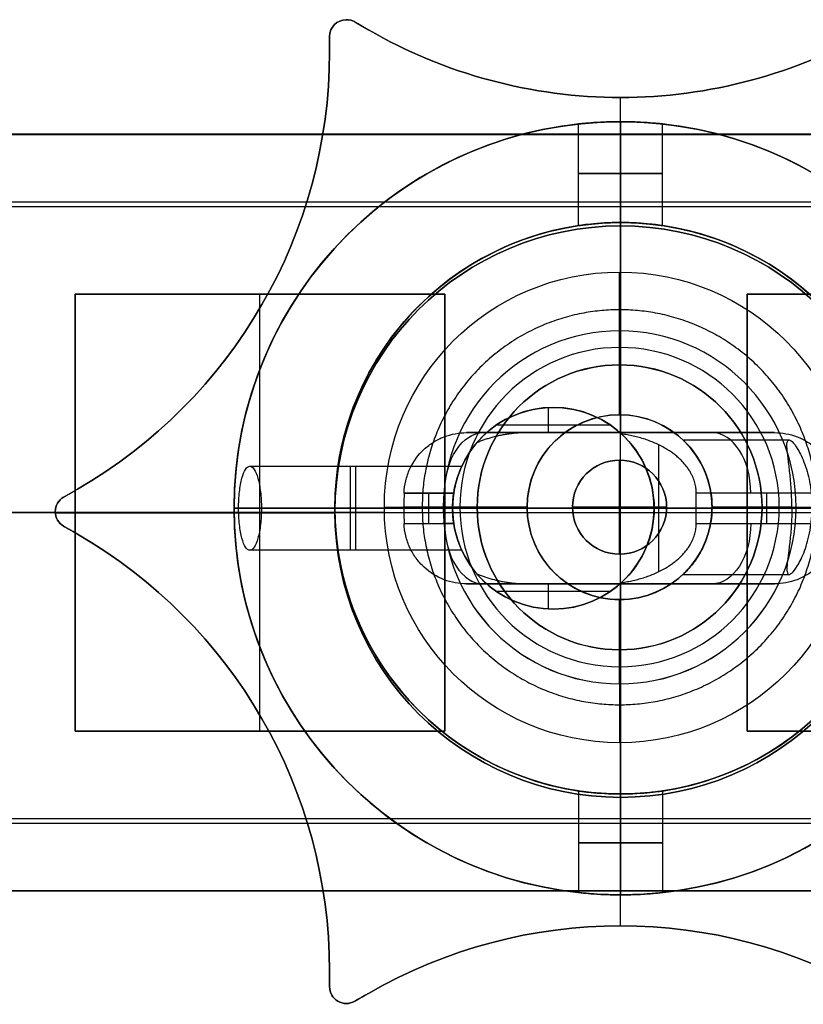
# Model space of a CAD drawing. Header units: millimetres. Extents: x -167 to 42, y -15 to 15.
# Tile 3 of 5: x -18 to 5, y -15 to 15. Entities that reach past the tile are written whole.
import ezdxf

# ---------------------------------------------------------------- set-up
doc = ezdxf.new("R2010")
doc.units = ezdxf.units.MM
for name, color, linetype in [('CABLE', 7, 'Continuous'), ('LUZ', 7, 'Continuous'), ('METAL NEGRO', 7, 'Continuous')]:
    doc.layers.add(name, color=color, linetype=linetype)

msp = doc.modelspace()

# ---------------------------------------------------------------- linework, layer by layer
at = {"layer": 'CABLE'}
for p, q in [((-0.029, -1.367, 916.75), (-0.029, 1.433, 916.75)), ((-0.029, -1.367, 622.563), (-0.029, 1.433, 622.563)), ((-1.429, 0.033, 916.75), (-1.429, 0.033, 622.563)), ((-1.429, 0.033, 916.75), (1.371, 0.033, 916.75)), ((1.371, 0.033, 622.563), (-1.429, 0.033, 622.563)), ((1.371, 0.033, 916.75), (1.371, 0.033, 622.563))]:
    msp.add_line(p, q, dxfattribs=at)
for centre, start, end in [((-0.029, 0.033, 622.563), 90, 270), ((-0.029, 0.033, 916.75), 270, 90)]:
    msp.add_arc(centre, 1.4, start, end, dxfattribs=at)
at = {"layer": 'CABLE', "extrusion": (0, 0, -1)}
for centre, start, end in [((0.029, 0.033, -916.75), 270, 90), ((0.029, 0.033, -769.656), 270, 90), ((0.029, 0.033, -622.563), 90, 270), ((0.029, 0.033, -769.656), 90, 270)]:
    msp.add_arc(centre, 1.4, start, end, dxfattribs=at)
at = {"layer": 'CABLE'}
for points in [[(-0.029, 1.433, 916.75), (-0.029, 1.433, 818.688), (-0.029, 1.433, 720.625), (-0.029, 1.433, 622.563)], [(-0.029, -1.367, 622.563), (-0.029, -1.367, 720.625), (-0.029, -1.367, 818.688), (-0.029, -1.367, 916.75)]]:
    msp.add_open_spline(points, degree=3, dxfattribs=at)
at = {"layer": 'LUZ'}
for p, q in [((-7.91, 14.467, 316.75), (-7.5, 14.23, 316.75)), ((-7.705, 14.349, 616.75), (-7.705, 14.349, 16.75)), ((-8.66, 14.034, 316.75), (-8.66, 13.56, 316.75)), ((-8.66, 13.797, 16.75), (-8.66, 13.797, 616.75)), ((0, 8.4, 16.75), (0, 12.221, 16.75)), ((0, 8.4, 616.75), (0, 12.221, 616.75)), ((-16.571, 0.333, 316.75), (-16.16, 0.57, 316.75)), ((-16.365, 0.451, 616.75), (-16.365, 0.451, 16.75)), ((-16.821, -0.1, 616.75), (-16.821, -0.1, 16.75)), ((-8.5, -0.139, 16.75), (-16.819, -0.139, 16.75)), ((-16.819, -0.139, 616.75), (-8.5, -0.139, 616.75)), ((-8.5, -0.1, 616.75), (-8.5, -0.1, 16.75)), ((-16.16, -0.77, 316.75), (-16.571, -0.533, 316.75)), ((-16.365, -0.651, 616.75), (-16.365, -0.651, 16.75)), ((0, -12.421, 16.75), (0, -8.6, 16.75)), ((0, -12.421, 616.75), (0, -8.6, 616.75)), ((0, -12.421, 16.75), (0, -12.421, 616.75)), ((-8.66, -13.76, 316.75), (-8.66, -14.234, 316.75)), ((-8.66, -13.997, 16.75), (-8.66, -13.997, 616.75)), ((-7.5, -14.43, 316.75), (-7.91, -14.667, 316.75)), ((-7.705, -14.549, 616.75), (-7.705, -14.549, 16.75)), ((-8.16, -14.734, 616.75), (-8.16, -14.734, 16.75))]:
    msp.add_line(p, q, dxfattribs=at)
for centre, radius, start, end in [((-8.16, 14.034, 616.75), 0.5, 90, 180), ((-8.16, 14.034, 16.75), 0.5, 60, 90), ((0, 27.221, 16.75), 15, 240, 270), ((0, 27.221, 316.75), 15, 240, 270), ((0, 27.221, 16.75), 15, 270, 300), ((0, 27.221, 316.75), 15, 270, 300), ((-23.66, 13.56, 16.75), 15, 300, 0), ((-23.66, 13.56, 316.75), 15, 300, 0), ((0, -0.1, 16.75), 8.5, 90, 270), ((0, -0.1, 16.75), 8.5, 270, 90), ((-16.321, -0.1, 16.75), 0.5, 120, 240), ((-23.66, -13.76, 16.75), 15, 360, 60), ((-23.66, -13.76, 316.75), 15, 0, 60), ((0, -27.421, 16.75), 15, 60, 120), ((0, -27.421, 316.75), 15, 60, 120), ((-8.16, -14.234, 16.75), 0.5, 180, 300)]:
    msp.add_arc(centre, radius, start, end, dxfattribs=at)
at = {"layer": 'LUZ', "extrusion": (0, 0, -1)}
for centre, radius, start, end in [((8.16, 14.034, -16.75), 0.5, 0, 90), ((8.16, 14.034, -316.75), 0.5, 0, 90), ((8.16, 14.034, -616.75), 0.5, 90, 120), ((8.16, 14.034, -316.75), 0.5, 90, 120), ((0, 27.221, -616.75), 15, 270, 300), ((0, 27.221, -616.75), 15, 240, 270), ((23.66, 13.56, -616.75), 15, 180, 240), ((0, -0.1, -616.75), 8.5, 270, 90), ((0, -0.1, -316.75), 8.5, 270, 90), ((0, -0.1, -616.75), 8.5, 90, 270), ((0, -0.1, -316.75), 8.5, 90, 270), ((16.321, -0.1, -616.75), 0.5, 300, 60), ((16.321, -0.1, -316.75), 0.5, 300, 60), ((23.66, -13.76, -616.75), 15, 120, 180), ((0, -27.421, -616.75), 15, 60, 120), ((8.16, -14.234, -616.75), 0.5, 240, 0), ((8.16, -14.234, -316.75), 0.5, 240, 0)]:
    msp.add_arc(centre, radius, start, end, dxfattribs=at)
at = {"layer": 'LUZ'}
for points in [[(-8.16, 14.534, 16.75), (-8.16, 14.534, 616.75)], [(-7.91, 14.467, 616.75), (-7.91, 14.467, 16.75)], [(-7.5, 14.23, 616.75), (-7.91, 14.467, 616.75)], [(-7.91, 14.467, 16.75), (-7.5, 14.23, 16.75)], [(-7.5, 14.23, 616.75), (-7.5, 14.23, 16.75)], [(-8.66, 14.034, 616.75), (-8.66, 14.034, 16.75)], [(-8.66, 14.034, 16.75), (-8.66, 13.56, 16.75)], [(-8.66, 13.56, 616.75), (-8.66, 14.034, 616.75)], [(-8.66, 13.56, 16.75), (-8.66, 13.56, 616.75)], [(0, 12.221, 16.75), (0, 12.221, 616.75)], [(0, 8.4, 16.75), (0, 8.4, 616.75)], [(-16.571, 0.333, 616.75), (-16.16, 0.57, 616.75)], [(-16.571, 0.333, 16.75), (-16.16, 0.57, 16.75)], [(-16.571, 0.333, 616.75), (-16.571, 0.333, 16.75)], [(-16.16, 0.57, 616.75), (-16.16, 0.57, 16.75)], [(-16.571, -0.533, 16.75), (-16.571, -0.533, 616.75)], [(-16.16, -0.77, 16.75), (-16.571, -0.533, 16.75)], [(-16.571, -0.533, 616.75), (-16.16, -0.77, 616.75)], [(-16.16, -0.77, 16.75), (-16.16, -0.77, 616.75)], [(0, -8.6, 616.75), (0, -8.6, 16.75)], [(-8.66, -13.76, 616.75), (-8.66, -13.76, 16.75)], [(-8.66, -14.234, 616.75), (-8.66, -13.76, 616.75)], [(-8.66, -13.76, 16.75), (-8.66, -14.234, 16.75)], [(-8.66, -14.234, 616.75), (-8.66, -14.234, 16.75)], [(-7.5, -14.43, 16.75), (-7.91, -14.667, 16.75)], [(-7.91, -14.667, 616.75), (-7.5, -14.43, 616.75)], [(-7.5, -14.43, 16.75), (-7.5, -14.43, 616.75)], [(-7.91, -14.667, 16.75), (-7.91, -14.667, 616.75)]]:
    msp.add_open_spline(points, degree=1, dxfattribs=at)
at = {"layer": 'METAL NEGRO'}
for p, q in [((-1.25, 8.408, 619.25), (-1.25, 11.432, 619.25)), ((-1.25, 8.408, 14.25), (-1.25, 11.432, 14.25)), ((0, 8.5, 616.75), (0, 11.5, 616.75)), ((0, 8.5, 16.75), (0, 11.5, 16.75)), ((1.25, 8.408, 619.25), (1.25, 11.432, 619.25)), ((1.25, 8.408, 14.25), (1.25, 11.432, 14.25)), ((-167.029, 11.121, 941.005), (41.971, 11.121, 941.005)), ((0, 2.236, 622), (0, 8.5, 622)), ((0, -8.5, 11.5), (0, 8.5, 11.5)), ((-10.729, -6.633, 949.747), (-10.729, 6.367, 949.753)), ((-0.029, 4.264, 931.752), (-0.029, 5.276, 931.753)), ((-0.029, 5.276, 931.753), (-0.029, 5.275, 933.253)), ((-0.029, 4.783, 916.752), (-0.029, 2.783, 916.751)), ((-0.029, 2.779, 925.251), (-0.029, 4.267, 925.252)), ((-0.029, 4.267, 925.252), (-0.029, 4.264, 931.752)), ((-2.149, 2.25, 630.75), (-2.149, 2.996, 630.75)), ((-0.029, 2.779, 925.251), (-0.029, 2.783, 916.751)), ((-0.302, 2.473, 630.75), (-3.698, 2.473, 630.75)), ((-4.581, 2.25, 632.306), (-3.345, 2.25, 631.268)), ((-3.496, 2.25, 631.395), (3.496, 2.25, 631.395)), ((0, 2.25, 633.278), (0, 2.25, 628.462)), ((1.139, -1.886, 628), (1.139, 1.886, 628)), ((1.859, 2.031, 921.25), (5.014, 2.031, 921.25)), ((-6.441, 0.45, 631.516), (-4.966, 0.45, 630.279)), ((-5.707, -0.45, 630.901), (-5.707, 0.45, 630.901)), ((4.349, -0.45, 629.761), (4.349, 0.45, 629.761)), ((-8.5, 0, 616.75), (-11.5, 0, 616.75)), ((-11.5, 0, 616.75), (-11.5, 0, 622)), ((-11.5, 0, 16.75), (-11.5, 0, 11.5)), ((-5, 0, 623.75), (-11.366, 0, 623.75)), ((-5, 0, 626.25), (-10.686, 0, 626.25)), ((-5, 0, 622), (-8.5, 0, 622)), ((-8.5, 0, 616.75), (-8.5, 0, 622)), ((-8.5, 0, 16.75), (-8.5, 0, 11.5)), ((-6.448, 0, 631.522), (-5, 0, 630.308)), ((-4.267, 0.026, 931.75), (-5.279, 0.026, 931.75)), ((-5, 0, 630.308), (-5, 0, 626.25)), ((-5, 0, 623.75), (-5, 0, 622)), ((-2.779, 0.033, 916.75), (-4.779, 0.033, 916.75)), ((-2.779, 0.029, 925.25), (-4.267, 0.029, 925.25)), ((1, 0, 628), (2.25, 0, 628)), ((8.5, 0, 622), (1, 0, 622)), ((1, 0, 628), (1, 0, 622)), ((2.25, 0, 628), (6.448, 0, 631.522)), ((4.721, 0.033, 916.75), (2.721, 0.033, 916.75)), ((2.721, 0.031, 919.25), (5.096, 0.031, 919.25)), ((2.721, 0.031, 923.25), (5.696, 0.031, 923.25)), ((4.209, 0.029, 925.25), (2.721, 0.029, 925.25)), ((5.221, 0.026, 931.75), (4.209, 0.026, 931.75)), ((-7.027, -0.124, 931.75), (-167.029, -0.124, 931.75)), ((-16.229, -0.133, 950.25), (-25.229, -0.133, 950.25)), ((-5.229, -0.133, 949.75), (-16.229, -0.133, 949.75)), ((-11.5, 0, 16.75), (-8.5, 0, 16.75)), ((-8.5, 0, 11.5), (8.5, 0, 11.5)), ((3.771, -0.133, 950.25), (-5.229, -0.133, 950.25)), ((14.771, -0.133, 949.75), (3.771, -0.133, 949.75)), ((-4.966, -0.45, 630.279), (-5.297, -0.45, 630.557)), ((1.859, -1.969, 921.25), (5.014, -1.969, 921.25)), ((-3.496, -2.25, 631.395), (3.496, -2.25, 631.395)), ((-2.149, -2.996, 630.75), (-2.149, -2.25, 630.75)), ((0, -8.5, 622), (0, -2.236, 622)), ((0, -2.25, 628.462), (0, -2.25, 633.278)), ((-0.302, -2.473, 630.75), (-3.698, -2.473, 630.75)), ((-0.029, -2.721, 925.249), (-0.029, -2.717, 916.749)), ((-0.029, -2.717, 916.749), (-0.029, -4.717, 916.748)), ((-0.029, -4.209, 925.248), (-0.029, -2.721, 925.249)), ((-0.029, -4.209, 925.248), (-0.029, -4.212, 931.748)), ((-0.029, -5.224, 931.747), (-0.029, -4.212, 931.748)), ((-0.029, -5.224, 931.747), (-0.029, -5.225, 933.247)), ((-1.25, -8.408, 619.25), (-1.25, -11.432, 619.25)), ((-1.25, -8.408, 14.25), (-1.25, -11.432, 14.25)), ((1.25, -8.408, 619.25), (1.25, -11.432, 619.25)), ((1.25, -8.408, 14.25), (1.25, -11.432, 14.25)), ((0, -11.5, 616.75), (0, -8.5, 616.75)), ((0, -11.5, 16.75), (0, -8.5, 16.75)), ((-167.029, -11.379, 940.995), (41.971, -11.379, 940.995))]:
    msp.add_line(p, q, dxfattribs=at)
for centre, radius, start, end in [((0, 0, 622), 11.5, 90, 180), ((0, 0, 16.75), 11.5, 90, 270), ((0, 0, 619.375), 11.5, 96.2088, 263.7912), ((0, 0, 11.5), 11.5, 0, 90), ((0, 0, 619.375), 11.5, 276.2083, 83.7914), ((0, 0, 616.75), 8.5, 90, 270), ((0, 0, 11.5), 8.5, 90, 270), ((0, 0, 616.75), 8.5, 270, 90), ((0, 0, 11.5), 8.5, 270, 90), ((0, 0, 619.375), 8.5, 98.4136, 261.5868), ((0, 0, 619.375), 8.5, 278.4139, 81.5861), ((-2, 0, 622), 3, 90, 270), ((-2, 0, 622), 3, 270, 90), ((0, 0, 622), 11.5, 180, 270), ((0, 0, 11.5), 11.5, 270, 0)]:
    msp.add_arc(centre, radius, start, end, dxfattribs=at)
at = {"layer": 'METAL NEGRO', "extrusion": (0, 0, -1)}
for centre, radius, start, end in [((0, 0, -616.75), 11.5, 270, 90), ((0, 0, -11.5), 11.5, 0, 90), ((0, 0, -14.125), 11.5, 276.2088, 83.7912), ((0, 0, -616.75), 11.5, 90, 270), ((0, 0, -622), 11.5, 90, 180), ((0, 0, -16.75), 11.5, 90, 270), ((0, 0, -14.125), 11.5, 96.2083, 263.7914), ((0, 0, -622), 8.5, 270, 90), ((0, 0, -16.75), 8.5, 270, 90), ((0, 0, -622), 8.5, 90, 270), ((0, 0, -16.75), 8.5, 90, 270), ((0, 0, -14.125), 8.5, 278.4139, 81.5861), ((0, 0, -14.125), 8.5, 98.4132, 261.5864), ((2, 0, -626.375), 3, 270, 90), ((2, 0, -630.75), 3, 40.4593, 90), ((2, 0, -630.75), 3, 90, 131.4096), ((2, 0, -626.375), 3, 90, 270), ((2, 0, -628), 3, 132.5155, 227.4845), ((0, 0, -622), 11.5, 180, 270), ((0, 0, -11.5), 11.5, 270, 0), ((2, 0, -630.75), 3, 270, 319.5407), ((2, 0, -630.75), 3, 228.5904, 270)]:
    msp.add_arc(centre, radius, start, end, dxfattribs=at)
at = {"layer": 'METAL NEGRO', "extrusion": (0, 1, 0)}
for centre, radius, start, end in [((0, 619.25, 9.954), 1.25, 270, 90), ((0, 14.25, 9.954), 1.25, 270, 90), ((0, 619.25, 9.954), 1.25, 90, 270), ((0, 14.25, 9.954), 1.25, 90, 270), ((0, 622), 11.5, 0, 8.7529), ((0, 622), 11.5, 21.6888, 55.8972), ((0, 622, -2.25), 11.278, 66.0348, 113.9652)]:
    msp.add_arc(centre, radius, start, end, dxfattribs=at)
at = {"layer": 'METAL NEGRO', "extrusion": (8.12049e-15, 0.000480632, -1)}
msp.add_arc((0.029, 0.474, -931.75), 7, 0, 180, dxfattribs=at)
at = {"layer": 'METAL NEGRO', "extrusion": (1.08425e-14, -0.000480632, 1)}
msp.add_arc((-0.029, 0.474, 931.75), 5.25, 360, 180, dxfattribs=at)
at = {"layer": 'METAL NEGRO', "extrusion": (0, -0.000480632, 1)}
for centre, radius, start, end in [((-0.029, 0.474, 932.5), 5.25, 0, 180), ((-0.029, 0.474, 928.5), 4.238, 0, 180), ((-0.029, 0.474, 932.5), 5.25, 180, 0), ((-0.029, 0.474, 928.5), 4.238, 180, 0)]:
    msp.add_arc(centre, radius, start, end, dxfattribs=at)
at = {"layer": 'METAL NEGRO', "extrusion": (9.10692e-17, -0.000480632, 1)}
msp.add_arc((-0.029, 0.474, 933.25), 5.25, 0, 180, dxfattribs=at)
at = {"layer": 'METAL NEGRO', "extrusion": (8.38794e-17, -0.000480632, 1)}
msp.add_arc((-0.029, 0.474, 916.75), 4.75, 0, 180, dxfattribs=at)
at = {"layer": 'METAL NEGRO', "extrusion": (1.34136e-14, -0.000480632, 1)}
msp.add_arc((-0.029, 0.474, 925.25), 4.238, 360, 180, dxfattribs=at)
at = {"layer": 'METAL NEGRO', "extrusion": (1.34319e-14, 0.000480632, -1)}
msp.add_arc((0.029, 0.474, -931.75), 4.238, 360, 180, dxfattribs=at)
at = {"layer": 'METAL NEGRO', "extrusion": (0, 0.000480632, -1)}
for start, end in [(0, 133.8014), (226.1972, 0)]:
    msp.add_arc((0.029, 0.474, -921), 2.75, start, end, dxfattribs=at)
at = {"layer": 'METAL NEGRO', "extrusion": (2.89762e-17, 0.000480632, -1)}
msp.add_arc((0.029, 0.474, -916.75), 2.75, 0, 180, dxfattribs=at)
at = {"layer": 'METAL NEGRO', "extrusion": (2.06703e-14, -0.000480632, 1)}
msp.add_arc((-0.029, 0.474, 925.25), 2.75, 0, 180, dxfattribs=at)
at = {"layer": 'METAL NEGRO', "extrusion": (0.766044, 0, -0.642788)}
msp.add_arc((0.45, 481.43, -409.291), 1.8, 270, 0, dxfattribs=at)
at = {"layer": 'METAL NEGRO', "extrusion": (0, -1, 0)}
for centre, radius, start, end in [((0, 622, -2.25), 11.278, 66.0348, 113.9652), ((0, 11.5), 11.5, 180, 270), ((0, 11.5), 11.5, 270, 360), ((0, 619.25, 9.954), 1.25, 90, 270), ((0, 14.25, 9.954), 1.25, 90, 270), ((0, 619.25, 9.954), 1.25, 270, 90), ((0, 14.25, 9.954), 1.25, 270, 90)]:
    msp.add_arc(centre, radius, start, end, dxfattribs=at)
at = {"layer": 'METAL NEGRO', "extrusion": (0.766044, 1.98952e-13, 0.642788)}
msp.add_arc((0.45, 481.43, 407.515), 1.8, 270, 360, dxfattribs=at)
at = {"layer": 'METAL NEGRO', "extrusion": (1, 0, 0)}
for start, end in [(270.0275, 0), (0, 90.0275), (90.0275, 270.0275)]:
    msp.add_arc((0.031, 921.25, 3.763), 2, start, end, dxfattribs=at)
at = {"layer": 'METAL NEGRO', "extrusion": (-1, 0, 0)}
for centre, start, end in [((0, 625, 8.047), 180, 0), ((0, 625, 7.879), 0, 180)]:
    msp.add_arc(centre, 1.25, start, end, dxfattribs=at)
at = {"layer": 'METAL NEGRO', "extrusion": (0.642788, -2.78728e-11, 0.766044)}
msp.add_arc((0, 399.814, 479.63), 11.06, 87.6682, 90, dxfattribs=at)
at = {"layer": 'METAL NEGRO', "extrusion": (-8.12049e-15, 0.000480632, -1)}
msp.add_arc((0.029, 0.474, -931.75), 7, 180, 0, dxfattribs=at)
at = {"layer": 'METAL NEGRO', "extrusion": (0.642788, 1.71566e-11, 0.766044)}
msp.add_arc((0, 399.814, 479.63), 11.06, 90, 92.3318, dxfattribs=at)
at = {"layer": 'METAL NEGRO', "extrusion": (-1.08425e-14, -0.000480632, 1)}
msp.add_arc((-0.029, 0.474, 931.75), 5.25, 180, 0, dxfattribs=at)
at = {"layer": 'METAL NEGRO', "extrusion": (2.27673e-17, -0.000480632, 1)}
msp.add_arc((-0.029, 0.474, 933.25), 5.25, 180, 0, dxfattribs=at)
at = {"layer": 'METAL NEGRO', "extrusion": (-8.38794e-17, -0.000480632, 1)}
msp.add_arc((-0.029, 0.474, 916.75), 4.75, 180, 360, dxfattribs=at)
at = {"layer": 'METAL NEGRO', "extrusion": (-1.33943e-14, -0.000480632, 1)}
msp.add_arc((-0.029, 0.474, 925.25), 4.238, 180, 0, dxfattribs=at)
at = {"layer": 'METAL NEGRO', "extrusion": (-1.34319e-14, 0.000480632, -1)}
msp.add_arc((0.029, 0.474, -931.75), 4.238, 180, 0, dxfattribs=at)
at = {"layer": 'METAL NEGRO', "extrusion": (-2.89762e-17, 0.000480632, -1)}
msp.add_arc((0.029, 0.474, -916.75), 2.75, 180, 0, dxfattribs=at)
at = {"layer": 'METAL NEGRO', "extrusion": (-2.06703e-14, -0.000480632, 1)}
msp.add_arc((-0.029, 0.474, 925.25), 2.75, 180, 0, dxfattribs=at)
at = {"layer": 'METAL NEGRO', "extrusion": (-0.766044, 1.98952e-13, 0.642788)}
msp.add_arc((0.45, 481.43, 409.291), 1.8, 270, 0, dxfattribs=at)
at = {"layer": 'METAL NEGRO', "extrusion": (-0.766044, 0, -0.642788)}
msp.add_arc((0.45, 481.43, -407.515), 1.8, 270, 0, dxfattribs=at)
at = {"layer": 'METAL NEGRO'}
for points, knots in [([(0, 11.5, 620.5), (-0.163, 11.5, 620.5), (-0.328, 11.496, 620.467), (-0.629, 11.484, 620.343), (-0.768, 11.475, 620.25), (-0.999, 11.457, 620.019), (-1.091, 11.448, 619.881), (-1.217, 11.436, 619.578), (-1.25, 11.432, 619.416), (-1.25, 11.432, 619.086), (-1.218, 11.436, 618.923), (-1.092, 11.448, 618.621), (-1, 11.457, 618.482), (-0.769, 11.475, 618.251), (-0.63, 11.484, 618.158), (-0.329, 11.496, 618.033), (-0.165, 11.5, 618), (0, 11.5, 618)], [0, 0, 0, 0, 0.494393, 0.494393, 0.988786, 0.988786, 1.483179, 1.483179, 1.977572, 1.977572, 2.471965, 2.471965, 2.966358, 2.966358, 3.460751, 3.460751, 3.955144, 3.955144, 3.955144, 3.955144]), ([(0, 11.5, 15.5), (-0.163, 11.5, 15.5), (-0.328, 11.496, 15.467), (-0.629, 11.484, 15.343), (-0.768, 11.475, 15.25), (-0.999, 11.457, 15.019), (-1.091, 11.448, 14.881), (-1.217, 11.436, 14.578), (-1.25, 11.432, 14.416), (-1.25, 11.432, 14.086), (-1.218, 11.436, 13.923), (-1.092, 11.448, 13.621), (-1, 11.457, 13.482), (-0.769, 11.475, 13.251), (-0.63, 11.484, 13.158), (-0.329, 11.496, 13.033), (-0.165, 11.5, 13), (0, 11.5, 13)], [0, 0, 0, 0, 0.494393, 0.494393, 0.988786, 0.988786, 1.483179, 1.483179, 1.977572, 1.977572, 2.471965, 2.471965, 2.966358, 2.966358, 3.460751, 3.460751, 3.955144, 3.955144, 3.955144, 3.955144]), ([(0, 11.5, 618), (0.165, 11.5, 618), (0.328, 11.496, 618.033), (0.63, 11.484, 618.158), (0.769, 11.475, 618.251), (0.999, 11.457, 618.482), (1.092, 11.448, 618.621), (1.217, 11.436, 618.922), (1.25, 11.432, 619.086), (1.25, 11.432, 619.331), (1.242, 11.433, 619.414), (1.21, 11.436, 619.574), (1.186, 11.439, 619.652), (1.092, 11.448, 619.879), (1.001, 11.457, 620.017), (0.767, 11.475, 620.25), (0.63, 11.484, 620.342), (0.403, 11.493, 620.436), (0.325, 11.496, 620.46), (0.165, 11.499, 620.492), (0.082, 11.5, 620.5), (0, 11.5, 620.5)], [0, 0, 0, 0, 0.493806, 0.493806, 0.987612, 0.987612, 1.481418, 1.481418, 1.975223, 1.975223, 2.222126, 2.222126, 2.469029, 2.469029, 2.962835, 2.962835, 3.456641, 3.456641, 3.703544, 3.703544, 3.950447, 3.950447, 3.950447, 3.950447]), ([(0, 11.5, 13), (0.165, 11.5, 13), (0.328, 11.496, 13.033), (0.63, 11.484, 13.158), (0.769, 11.475, 13.251), (0.999, 11.457, 13.482), (1.092, 11.448, 13.621), (1.217, 11.436, 13.922), (1.25, 11.432, 14.086), (1.25, 11.432, 14.331), (1.242, 11.433, 14.414), (1.21, 11.436, 14.574), (1.186, 11.439, 14.652), (1.092, 11.448, 14.879), (1.001, 11.457, 15.017), (0.767, 11.475, 15.25), (0.63, 11.484, 15.342), (0.403, 11.493, 15.436), (0.325, 11.496, 15.46), (0.165, 11.499, 15.492), (0.082, 11.5, 15.5), (0, 11.5, 15.5)], [0, 0, 0, 0, 0.493806, 0.493806, 0.987612, 0.987612, 1.481418, 1.481418, 1.975223, 1.975223, 2.222126, 2.222126, 2.469029, 2.469029, 2.962835, 2.962835, 3.456641, 3.456641, 3.703544, 3.703544, 3.950447, 3.950447, 3.950447, 3.950447]), ([(0, 8.5, 618), (-0.165, 8.5, 618), (-0.328, 8.495, 618.033), (-0.63, 8.478, 618.158), (-0.769, 8.466, 618.251), (-0.999, 8.442, 618.481), (-1.092, 8.43, 618.621), (-1.217, 8.413, 618.922), (-1.25, 8.408, 619.086), (-1.25, 8.408, 619.331), (-1.242, 8.409, 619.414), (-1.21, 8.413, 619.575), (-1.186, 8.417, 619.653), (-1.092, 8.43, 619.88), (-1, 8.442, 620.017), (-0.767, 8.466, 620.25), (-0.63, 8.478, 620.342), (-0.403, 8.491, 620.436), (-0.325, 8.494, 620.46), (-0.165, 8.499, 620.492), (-0.082, 8.5, 620.5), (0, 8.5, 620.5)], [0, 0, 0, 0, 0.494119, 0.494119, 0.988238, 0.988238, 1.482358, 1.482358, 1.976477, 1.976477, 2.223536, 2.223536, 2.470596, 2.470596, 2.964715, 2.964715, 3.458834, 3.458834, 3.705894, 3.705894, 3.952953, 3.952953, 3.952953, 3.952953]), ([(0, 8.5, 13), (-0.165, 8.5, 13), (-0.33, 8.495, 13.033), (-0.63, 8.478, 13.158), (-0.769, 8.466, 13.252), (-0.999, 8.442, 13.482), (-1.092, 8.43, 13.621), (-1.218, 8.413, 13.923), (-1.25, 8.408, 14.086), (-1.25, 8.408, 14.416), (-1.217, 8.413, 14.578), (-1.123, 8.426, 14.805), (-1.084, 8.431, 14.877), (-0.994, 8.442, 15.013), (-0.941, 8.448, 15.077), (-0.768, 8.466, 15.25), (-0.629, 8.478, 15.343), (-0.328, 8.495, 15.467), (-0.163, 8.5, 15.5), (0, 8.5, 15.5)], [0, 0, 0, 0, 0.494418, 0.494418, 0.988837, 0.988837, 1.483255, 1.483255, 1.977673, 1.977673, 2.472092, 2.472092, 2.719301, 2.719301, 2.96651, 2.96651, 3.460928, 3.460928, 3.955346, 3.955346, 3.955346, 3.955346]), ([(0, 8.5, 618), (0.165, 8.5, 618), (0.33, 8.495, 618.033), (0.63, 8.478, 618.158), (0.769, 8.466, 618.252), (0.999, 8.442, 618.482), (1.092, 8.43, 618.621), (1.218, 8.413, 618.923), (1.25, 8.408, 619.086), (1.25, 8.408, 619.416), (1.217, 8.413, 619.578), (1.123, 8.426, 619.805), (1.084, 8.431, 619.877), (0.994, 8.442, 620.013), (0.941, 8.448, 620.077), (0.768, 8.466, 620.25), (0.629, 8.478, 620.343), (0.328, 8.495, 620.467), (0.163, 8.5, 620.5), (0, 8.5, 620.5)], [-3.955346, -3.955346, -3.955346, -3.955346, -3.460928, -3.460928, -2.96651, -2.96651, -2.472092, -2.472092, -1.977673, -1.977673, -1.483255, -1.483255, -1.236046, -1.236046, -0.988837, -0.988837, -0.494418, -0.494418, 0, 0, 0, 0]), ([(0, 8.5, 13), (0.165, 8.5, 13), (0.328, 8.495, 13.033), (0.63, 8.478, 13.158), (0.769, 8.466, 13.251), (0.999, 8.442, 13.481), (1.092, 8.43, 13.621), (1.217, 8.413, 13.922), (1.25, 8.408, 14.086), (1.25, 8.408, 14.331), (1.242, 8.409, 14.414), (1.21, 8.413, 14.575), (1.186, 8.417, 14.653), (1.092, 8.43, 14.88), (1, 8.442, 15.017), (0.767, 8.466, 15.25), (0.63, 8.478, 15.342), (0.403, 8.491, 15.436), (0.325, 8.494, 15.46), (0.165, 8.499, 15.492), (0.082, 8.5, 15.5), (0, 8.5, 15.5)], [-3.952953, -3.952953, -3.952953, -3.952953, -3.458834, -3.458834, -2.964715, -2.964715, -2.470596, -2.470596, -1.976477, -1.976477, -1.729417, -1.729417, -1.482358, -1.482358, -0.988238, -0.988238, -0.494119, -0.494119, -0.24706, -0.24706, 0, 0, 0, 0]), ([(-6.441, 0.45, 631.516), (-6.437, 0.576, 631.513), (-6.42, 0.699, 631.516), (-6.363, 0.94, 631.534), (-6.321, 1.06, 631.549), (-6.166, 1.394, 631.61), (-6.019, 1.594, 631.672), (-5.758, 1.835, 631.785), (-5.663, 1.908, 631.826), (-5.464, 2.031, 631.914), (-5.361, 2.083, 631.959), (-5.146, 2.166, 632.055), (-5.034, 2.198, 632.104), (-4.809, 2.239, 632.204), (-4.696, 2.25, 632.254), (-4.581, 2.25, 632.306)], [0, 0, 0, 0, 0.37557, 0.37557, 0.75114, 0.75114, 1.502279, 1.502279, 1.877849, 1.877849, 2.253419, 2.253419, 2.628989, 2.628989, 3.004559, 3.004559, 3.004559, 3.004559]), ([(4.581, 2.25, 632.306), (4.811, 2.25, 632.203), (5.035, 2.209, 632.104), (5.469, 2.041, 631.911), (5.668, 1.919, 631.824), (5.932, 1.674, 631.71), (6.011, 1.585, 631.676), (6.153, 1.391, 631.616), (6.217, 1.285, 631.59), (6.321, 1.06, 631.549), (6.362, 0.944, 631.534), (6.42, 0.702, 631.516), (6.437, 0.576, 631.513), (6.441, 0.45, 631.516)], [0, 0, 0, 0, 0.751676, 0.751676, 1.503353, 1.503353, 1.879191, 1.879191, 2.255029, 2.255029, 2.630868, 2.630868, 3.006706, 3.006706, 3.006706, 3.006706]), ([(-4.283, 1.947, 630.75), (-4.354, 1.863, 630.647), (-4.428, 1.766, 630.564), (-4.574, 1.546, 630.426), (-4.645, 1.424, 630.373), (-4.768, 1.165, 630.298), (-4.823, 1.025, 630.274), (-4.91, 0.743, 630.256), (-4.944, 0.597, 630.26), (-4.966, 0.45, 630.279)], [0, 0, 0, 0, 0.447808, 0.447808, 0.895616, 0.895616, 1.343424, 1.343424, 1.791233, 1.791233, 1.791233, 1.791233]), ([(1.859, 2.031, 921.25), (1.859, 2.031, 921.248), (1.859, 2.031, 921.057), (1.917, 1.979, 920.688), (2.151, 1.728, 920.13), (2.445, 1.284, 919.642), (2.672, 0.672, 919.317), (2.721, 0.249, 919.25), (2.721, 0.032, 919.25)], [-3.338173, -3.338173, -3.338173, -3.338173, -3.330187, -2.66415, -1.998112, -1.332075, -0.666037, 0, 0, 0, 0]), ([(2.721, 0.03, 923.25), (2.721, 0.246, 923.25), (2.673, 0.669, 923.184), (2.446, 1.28, 922.861), (2.151, 1.726, 922.372), (1.916, 1.979, 921.818), (1.859, 2.03, 921.436), (1.859, 2.031, 921.25)], [-6.660375, -6.660375, -6.660375, -6.660375, -5.994337, -5.3283, -4.662262, -3.996225, -3.338173, -3.338173, -3.338173, -3.338173]), ([(5.096, 0.032, 919.25), (5.096, 0.188, 919.25), (5.087, 0.51, 919.286), (5.045, 1.003, 919.476), (4.992, 1.42, 919.781), (4.952, 1.738, 920.175), (4.944, 1.934, 920.576), (4.972, 2.022, 920.969), (5.006, 2.031, 921.202), (5.014, 2.031, 921.25)], [0, 0, 0, 0, 0.585897, 1.171794, 1.757691, 2.343588, 2.929485, 3.515382, 3.66635, 3.66635, 3.66635, 3.66635]), ([(5.014, 2.031, 921.25), (5.036, 2.031, 921.389), (5.104, 1.997, 921.726), (5.271, 1.79, 922.28), (5.49, 1.334, 922.822), (5.657, 0.712, 923.174), (5.696, 0.256, 923.25), (5.696, 0.03, 923.25)], [3.66635, 3.66635, 3.66635, 3.66635, 4.101279, 4.687176, 5.273073, 5.85897, 6.444867, 6.444867, 6.444867, 6.444867]), ([(-11.366, 0, 623.75), (-11.366, 0.168, 623.75), (-11.357, 0.333, 623.784), (-11.323, 0.639, 623.913), (-11.298, 0.778, 624.008), (-11.236, 1.006, 624.241), (-11.199, 1.097, 624.38), (-11.118, 1.219, 624.678), (-11.075, 1.25, 624.84), (-11.031, 1.25, 625)], [0, 0, 0, 0, 0.502799, 0.502799, 1.005599, 1.005599, 1.508398, 1.508398, 2.011198, 2.011198, 2.011198, 2.011198]), ([(-11.031, 1.25, 625), (-10.988, 1.25, 625.161), (-10.944, 1.219, 625.321), (-10.861, 1.097, 625.621), (-10.823, 1.007, 625.758), (-10.758, 0.777, 625.993), (-10.732, 0.639, 626.087), (-10.704, 0.409, 626.184), (-10.698, 0.33, 626.208), (-10.688, 0.168, 626.241), (-10.686, 0.083, 626.25), (-10.686, 0, 626.25)], [0, 0, 0, 0, 0.502626, 0.502626, 1.005253, 1.005253, 1.507879, 1.507879, 1.759192, 1.759192, 2.010505, 2.010505, 2.010505, 2.010505]), ([(-4.727, 1.25, 625), (-4.727, 1.25, 624.916), (-4.731, 1.242, 624.834), (-4.746, 1.209, 624.673), (-4.756, 1.185, 624.593), (-4.796, 1.09, 624.367), (-4.832, 0.998, 624.23), (-4.902, 0.77, 624.002), (-4.937, 0.632, 623.909), (-4.985, 0.332, 623.784), (-5, 0.166, 623.75), (-5, -0.082, 623.75), (-4.997, -0.166, 623.758), (-4.983, -0.327, 623.791), (-4.973, -0.406, 623.815), (-4.936, -0.634, 623.91), (-4.902, -0.771, 624.003), (-4.831, -0.999, 624.231), (-4.795, -1.091, 624.369), (-4.743, -1.216, 624.669), (-4.727, -1.25, 624.835), (-4.727, -1.25, 625)], [0, 0, 0, 0, 0.249686, 0.249686, 0.499371, 0.499371, 0.998743, 0.998743, 1.498114, 1.498114, 1.997485, 1.997485, 2.247171, 2.247171, 2.496857, 2.496857, 2.996228, 2.996228, 3.495599, 3.495599, 3.99497, 3.99497, 3.99497, 3.99497]), ([(-4.727, 1.25, 625), (-4.727, 1.25, 625.167), (-4.743, 1.217, 625.329), (-4.796, 1.09, 625.634), (-4.831, 0.999, 625.769), (-4.902, 0.769, 625.998), (-4.937, 0.632, 626.091), (-4.986, 0.331, 626.216), (-5, 0.165, 626.25), (-5, -0.083, 626.25), (-4.996, -0.166, 626.242), (-4.983, -0.328, 626.209), (-4.973, -0.406, 626.185), (-4.949, -0.557, 626.122), (-4.934, -0.63, 626.083), (-4.902, -0.764, 625.993), (-4.885, -0.826, 625.942), (-4.831, -0.999, 625.769), (-4.796, -1.09, 625.633), (-4.743, -1.217, 625.33), (-4.727, -1.25, 625.165), (-4.727, -1.25, 625)], [-3.99558, -3.99558, -3.99558, -3.99558, -3.496133, -3.496133, -2.996685, -2.996685, -2.497238, -2.497238, -1.99779, -1.99779, -1.748066, -1.748066, -1.498343, -1.498343, -1.248619, -1.248619, -0.998895, -0.998895, -0.499448, -0.499448, 0, 0, 0, 0]), ([(-11.031, -1.25, 625), (-11.075, -1.25, 624.84), (-11.119, -1.218, 624.678), (-11.199, -1.097, 624.38), (-11.236, -1.006, 624.241), (-11.298, -0.778, 624.008), (-11.323, -0.639, 623.913), (-11.349, -0.41, 623.816), (-11.355, -0.329, 623.791), (-11.364, -0.167, 623.758), (-11.366, -0.084, 623.75), (-11.366, 0, 623.75)], [0, 0, 0, 0, 0.502131, 0.502131, 1.004263, 1.004263, 1.506394, 1.506394, 1.75746, 1.75746, 2.008525, 2.008525, 2.008525, 2.008525]), ([(-10.686, 0, 626.25), (-10.686, -0.166, 626.25), (-10.695, -0.333, 626.216), (-10.731, -0.637, 626.088), (-10.758, -0.778, 625.992), (-10.823, -1.007, 625.758), (-10.861, -1.097, 625.62), (-10.944, -1.219, 625.321), (-10.988, -1.25, 625.16), (-11.031, -1.25, 625)], [0, 0, 0, 0, 0.503256, 0.503256, 1.006512, 1.006512, 1.509768, 1.509768, 2.013024, 2.013024, 2.013024, 2.013024]), ([(-4.581, -2.25, 632.306), (-4.811, -2.25, 632.203), (-5.035, -2.209, 632.104), (-5.469, -2.041, 631.911), (-5.668, -1.919, 631.824), (-5.932, -1.674, 631.71), (-6.011, -1.585, 631.676), (-6.153, -1.391, 631.616), (-6.217, -1.285, 631.59), (-6.321, -1.06, 631.549), (-6.362, -0.944, 631.534), (-6.42, -0.702, 631.516), (-6.437, -0.576, 631.513), (-6.441, -0.45, 631.516)], [0, 0, 0, 0, 0.751676, 0.751676, 1.503353, 1.503353, 1.879191, 1.879191, 2.255029, 2.255029, 2.630868, 2.630868, 3.006706, 3.006706, 3.006706, 3.006706]), ([(-4.966, -0.45, 630.279), (-4.944, -0.597, 630.26), (-4.911, -0.742, 630.256), (-4.823, -1.025, 630.274), (-4.768, -1.164, 630.298), (-4.645, -1.423, 630.373), (-4.575, -1.545, 630.426), (-4.429, -1.766, 630.563), (-4.354, -1.863, 630.647), (-4.283, -1.947, 630.75)], [0, 0, 0, 0, 0.447811, 0.447811, 0.895621, 0.895621, 1.343432, 1.343432, 1.791242, 1.791242, 1.791242, 1.791242]), ([(6.441, -0.45, 631.516), (6.437, -0.576, 631.513), (6.42, -0.699, 631.516), (6.363, -0.94, 631.534), (6.321, -1.06, 631.549), (6.166, -1.394, 631.61), (6.019, -1.594, 631.672), (5.758, -1.835, 631.785), (5.663, -1.908, 631.826), (5.464, -2.031, 631.914), (5.361, -2.083, 631.959), (5.146, -2.166, 632.055), (5.034, -2.198, 632.104), (4.809, -2.239, 632.204), (4.696, -2.25, 632.254), (4.581, -2.25, 632.306)], [0, 0, 0, 0, 0.37557, 0.37557, 0.75114, 0.75114, 1.502279, 1.502279, 1.877849, 1.877849, 2.253419, 2.253419, 2.628989, 2.628989, 3.004559, 3.004559, 3.004559, 3.004559]), ([(0, -8.5, 620.5), (-0.165, -8.5, 620.5), (-0.328, -8.495, 620.467), (-0.63, -8.478, 620.342), (-0.769, -8.466, 620.249), (-0.999, -8.442, 620.019), (-1.092, -8.43, 619.879), (-1.217, -8.413, 619.578), (-1.25, -8.408, 619.414), (-1.25, -8.408, 619.169), (-1.242, -8.409, 619.086), (-1.21, -8.413, 618.925), (-1.186, -8.417, 618.847), (-1.092, -8.43, 618.62), (-1, -8.442, 618.483), (-0.767, -8.466, 618.25), (-0.63, -8.478, 618.158), (-0.403, -8.491, 618.064), (-0.325, -8.494, 618.04), (-0.165, -8.499, 618.008), (-0.082, -8.5, 618), (0, -8.5, 618)], [0, 0, 0, 0, 0.494119, 0.494119, 0.988238, 0.988238, 1.482358, 1.482358, 1.976477, 1.976477, 2.223536, 2.223536, 2.470596, 2.470596, 2.964715, 2.964715, 3.458834, 3.458834, 3.705894, 3.705894, 3.952953, 3.952953, 3.952953, 3.952953]), ([(0, -8.5, 15.5), (-0.165, -8.5, 15.5), (-0.33, -8.495, 15.467), (-0.63, -8.478, 15.342), (-0.769, -8.466, 15.248), (-0.999, -8.442, 15.018), (-1.092, -8.43, 14.879), (-1.218, -8.413, 14.577), (-1.25, -8.408, 14.414), (-1.25, -8.408, 14.084), (-1.217, -8.413, 13.922), (-1.123, -8.426, 13.695), (-1.084, -8.431, 13.623), (-0.994, -8.442, 13.487), (-0.941, -8.448, 13.423), (-0.768, -8.466, 13.25), (-0.629, -8.478, 13.157), (-0.328, -8.495, 13.033), (-0.163, -8.5, 13), (0, -8.5, 13)], [0, 0, 0, 0, 0.494418, 0.494418, 0.988837, 0.988837, 1.483255, 1.483255, 1.977673, 1.977673, 2.472092, 2.472092, 2.719301, 2.719301, 2.96651, 2.96651, 3.460928, 3.460928, 3.955346, 3.955346, 3.955346, 3.955346]), ([(0, -8.5, 620.5), (0.165, -8.5, 620.5), (0.33, -8.495, 620.467), (0.63, -8.478, 620.342), (0.769, -8.466, 620.248), (0.999, -8.442, 620.018), (1.092, -8.43, 619.879), (1.218, -8.413, 619.577), (1.25, -8.408, 619.414), (1.25, -8.408, 619.084), (1.217, -8.413, 618.922), (1.123, -8.426, 618.695), (1.084, -8.431, 618.623), (0.994, -8.442, 618.487), (0.941, -8.448, 618.423), (0.768, -8.466, 618.25), (0.629, -8.478, 618.157), (0.328, -8.495, 618.033), (0.163, -8.5, 618), (0, -8.5, 618)], [-3.955346, -3.955346, -3.955346, -3.955346, -3.460928, -3.460928, -2.96651, -2.96651, -2.472092, -2.472092, -1.977673, -1.977673, -1.483255, -1.483255, -1.236046, -1.236046, -0.988837, -0.988837, -0.494418, -0.494418, 0, 0, 0, 0]), ([(0, -8.5, 15.5), (0.165, -8.5, 15.5), (0.328, -8.495, 15.467), (0.63, -8.478, 15.342), (0.769, -8.466, 15.249), (0.999, -8.442, 15.019), (1.092, -8.43, 14.879), (1.217, -8.413, 14.578), (1.25, -8.408, 14.414), (1.25, -8.408, 14.169), (1.242, -8.409, 14.086), (1.21, -8.413, 13.925), (1.186, -8.417, 13.847), (1.092, -8.43, 13.62), (1, -8.442, 13.483), (0.767, -8.466, 13.25), (0.63, -8.478, 13.158), (0.403, -8.491, 13.064), (0.325, -8.494, 13.04), (0.165, -8.499, 13.008), (0.082, -8.5, 13), (0, -8.5, 13)], [-3.952953, -3.952953, -3.952953, -3.952953, -3.458834, -3.458834, -2.964715, -2.964715, -2.470596, -2.470596, -1.976477, -1.976477, -1.729417, -1.729417, -1.482358, -1.482358, -0.988238, -0.988238, -0.494119, -0.494119, -0.24706, -0.24706, 0, 0, 0, 0]), ([(0, -11.5, 618), (-0.163, -11.5, 618), (-0.328, -11.496, 618.033), (-0.629, -11.484, 618.157), (-0.768, -11.475, 618.25), (-0.999, -11.457, 618.481), (-1.091, -11.448, 618.619), (-1.217, -11.436, 618.922), (-1.25, -11.432, 619.084), (-1.25, -11.432, 619.414), (-1.218, -11.436, 619.577), (-1.092, -11.448, 619.879), (-1, -11.457, 620.018), (-0.769, -11.475, 620.249), (-0.63, -11.484, 620.342), (-0.329, -11.496, 620.467), (-0.165, -11.5, 620.5), (0, -11.5, 620.5)], [0, 0, 0, 0, 0.494393, 0.494393, 0.988786, 0.988786, 1.483179, 1.483179, 1.977572, 1.977572, 2.471965, 2.471965, 2.966358, 2.966358, 3.460751, 3.460751, 3.955144, 3.955144, 3.955144, 3.955144]), ([(0, -11.5, 13), (-0.163, -11.5, 13), (-0.328, -11.496, 13.033), (-0.629, -11.484, 13.157), (-0.768, -11.475, 13.25), (-0.999, -11.457, 13.481), (-1.091, -11.448, 13.619), (-1.217, -11.436, 13.922), (-1.25, -11.432, 14.084), (-1.25, -11.432, 14.414), (-1.218, -11.436, 14.577), (-1.092, -11.448, 14.879), (-1, -11.457, 15.018), (-0.769, -11.475, 15.249), (-0.63, -11.484, 15.342), (-0.329, -11.496, 15.467), (-0.165, -11.5, 15.5), (0, -11.5, 15.5)], [0, 0, 0, 0, 0.494393, 0.494393, 0.988786, 0.988786, 1.483179, 1.483179, 1.977572, 1.977572, 2.471965, 2.471965, 2.966358, 2.966358, 3.460751, 3.460751, 3.955144, 3.955144, 3.955144, 3.955144]), ([(0, -11.5, 620.5), (0.165, -11.5, 620.5), (0.328, -11.496, 620.467), (0.63, -11.484, 620.342), (0.769, -11.475, 620.249), (0.999, -11.457, 620.018), (1.092, -11.448, 619.879), (1.217, -11.436, 619.578), (1.25, -11.432, 619.414), (1.25, -11.432, 619.169), (1.242, -11.433, 619.086), (1.21, -11.436, 618.926), (1.186, -11.439, 618.848), (1.092, -11.448, 618.621), (1.001, -11.457, 618.483), (0.767, -11.475, 618.25), (0.63, -11.484, 618.158), (0.403, -11.493, 618.064), (0.325, -11.496, 618.04), (0.165, -11.499, 618.008), (0.082, -11.5, 618), (0, -11.5, 618)], [0, 0, 0, 0, 0.493806, 0.493806, 0.987612, 0.987612, 1.481418, 1.481418, 1.975223, 1.975223, 2.222126, 2.222126, 2.469029, 2.469029, 2.962835, 2.962835, 3.456641, 3.456641, 3.703544, 3.703544, 3.950447, 3.950447, 3.950447, 3.950447]), ([(0, -11.5, 15.5), (0.165, -11.5, 15.5), (0.328, -11.496, 15.467), (0.63, -11.484, 15.342), (0.769, -11.475, 15.249), (0.999, -11.457, 15.018), (1.092, -11.448, 14.879), (1.217, -11.436, 14.578), (1.25, -11.432, 14.414), (1.25, -11.432, 14.169), (1.242, -11.433, 14.086), (1.21, -11.436, 13.926), (1.186, -11.439, 13.848), (1.092, -11.448, 13.621), (1.001, -11.457, 13.483), (0.767, -11.475, 13.25), (0.63, -11.484, 13.158), (0.403, -11.493, 13.064), (0.325, -11.496, 13.04), (0.165, -11.499, 13.008), (0.082, -11.5, 13), (0, -11.5, 13)], [0, 0, 0, 0, 0.493806, 0.493806, 0.987612, 0.987612, 1.481418, 1.481418, 1.975223, 1.975223, 2.222126, 2.222126, 2.469029, 2.469029, 2.962835, 2.962835, 3.456641, 3.456641, 3.703544, 3.703544, 3.950447, 3.950447, 3.950447, 3.950447])]:
    msp.add_open_spline(points, degree=3, knots=knots, dxfattribs=at)
for points, degree in [([(0, 11.5, 618), (0, 8.5, 618)], 1), ([(0, 8.5, 620.5), (0, 11.5, 620.5)], 1), ([(0, 11.5, 616.75), (0, 11.5, 618)], 1), ([(0, 11.5, 620.5), (0, 11.5, 622)], 1), ([(0, 11.5, 13), (0, 8.5, 13)], 1), ([(0, 8.5, 15.5), (0, 11.5, 15.5)], 1), ([(0, 11.5, 15.5), (0, 11.5, 16.75)], 1), ([(0, 11.5, 11.5), (0, 11.5, 13)], 1), ([(41.971, 11.126, 931.755), (-167.029, 11.126, 931.755)], 1), ([(41.971, 11.117, 950.255), (-167.029, 11.117, 950.255)], 1), ([(-165.029, 9.118, 949.254), (39.971, 9.118, 949.254)], 1), ([(39.771, 8.968, 949.254), (-108.829, 8.968, 949.254)], 1), ([(0, 8.5, 618), (0, 8.5, 616.75)], 1), ([(0, 8.5, 620.5), (0, 8.5, 622)], 1), ([(0, 8.5, 13), (0, 8.5, 11.5)], 1), ([(0, 8.5, 16.75), (0, 8.5, 15.5)], 1), ([(-0.029, 4.783, 916.752), (-0.029, 7.026, 931.753)], 1), ([(-16.229, -6.633, 950.247), (-16.229, 6.367, 950.253)], 1), ([(-16.229, 6.367, 950.253), (-5.229, 6.367, 950.253)], 1), ([(-5.229, 6.367, 949.753), (-16.229, 6.367, 949.753)], 1), ([(-16.229, 6.367, 949.753), (-16.229, -6.633, 949.747)], 1), ([(-5.229, 6.367, 950.253), (-5.229, -6.633, 950.247)], 1), ([(-5.229, -6.633, 949.747), (-5.229, 6.367, 949.753)], 1), ([(3.771, 6.367, 950.253), (14.771, 6.367, 950.253)], 1), ([(3.771, -6.633, 950.247), (3.771, 6.367, 950.253)], 1), ([(14.771, 6.367, 949.753), (3.771, 6.367, 949.753)], 1), ([(3.771, 6.367, 949.753), (3.771, -6.633, 949.747)], 1), ([(-2, 3, 630.75), (-2, 3, 622)], 1), ([(-4.581, 2.25, 632.306), (-2.727, 2.25, 630.75)], 1), ([(-2.727, 2.25, 630.75), (-0.016, 2.25, 630.75)], 1), ([(-0.016, 2.25, 628.449), (4.581, 2.25, 632.306)], 1), ([(-0.016, 2.25, 630.75), (-0.016, 2.25, 628.449)], 1), ([(0.027, 2.211, 628), (-0.003, 2.239, 628.147), (-0.016, 2.25, 628.297), (-0.016, 2.25, 628.449)], 3), ([(-11.031, 1.25, 625), (-4.727, 1.25, 625)], 1), ([(-4.966, 0.45, 630.279), (-6.441, 0.45, 631.516)], 1), ([(6.441, 0.45, 631.516), (2.25, 0.45, 628)], 1), ([(2.25, -0.45, 628), (2.25, 0.45, 628)], 1), ([(-7.029, 0.026, 931.75), (-4.779, 0.033, 916.75)], 1), ([(-4.779, 0.033, 916.75), (-7.029, 0.026, 931.75)], 1), ([(-5.279, 0.025, 933.25), (-5.279, 0.026, 931.75)], 1), ([(-4.267, 0.026, 931.75), (-4.267, 0.029, 925.25)], 1), ([(-2.779, 0.029, 925.25), (-2.779, 0.033, 916.75)], 1), ([(2.721, 0.03, 923.25), (2.721, -0.187, 923.25), (2.672, -0.61, 923.183), (2.445, -1.223, 922.858), (2.149, -1.668, 922.366), (1.914, -1.92, 921.809), (1.83, -1.995, 921.234), (1.918, -1.915, 920.681), (2.153, -1.662, 920.124), (2.447, -1.217, 919.638), (2.672, -0.607, 919.316), (2.721, -0.184, 919.25), (2.721, 0.032, 919.25)], 3), ([(2.721, 0.033, 916.75), (2.721, 0.032, 919.25)], 1), ([(5.096, 0.032, 919.25), (2.721, 0.032, 919.25)], 1), ([(2.721, 0.03, 923.25), (2.721, 0.029, 925.25)], 1), ([(2.721, 0.03, 923.25), (5.696, 0.03, 923.25)], 1), ([(4.209, 0.026, 931.75), (4.209, 0.029, 925.25)], 1), ([(4.721, 0.033, 916.75), (5.096, 0.032, 919.25)], 1), ([(5.096, 0.032, 919.25), (5.096, -0.123, 919.25), (5.088, -0.441, 919.285), (5.046, -0.927, 919.469), (4.994, -1.34, 919.765), (4.954, -1.657, 920.145), (4.943, -1.859, 920.541), (4.977, -1.986, 921.059), (5.08, -1.962, 921.638), (5.26, -1.746, 922.248), (5.482, -1.296, 922.804), (5.656, -0.666, 923.17), (5.696, -0.201, 923.25), (5.696, 0.03, 923.25)], 3), ([(5.221, 0.026, 931.75), (5.221, 0.025, 933.25)], 1), ([(-6.441, -0.45, 631.516), (-4.966, -0.45, 630.279)], 1), ([(2.25, -0.45, 628), (6.441, -0.45, 631.516)], 1), ([(-4.727, -1.25, 625), (-11.031, -1.25, 625)], 1), ([(-2.727, -2.25, 630.75), (-4.581, -2.25, 632.306)], 1), ([(-0.016, -2.25, 630.75), (-2.727, -2.25, 630.75)], 1), ([(-0.016, -2.25, 628.449), (-0.016, -2.25, 628.297), (-0.003, -2.239, 628.147), (0.027, -2.211, 628)], 3), ([(4.581, -2.25, 632.306), (-0.016, -2.25, 628.449)], 1), ([(-0.016, -2.25, 628.449), (-0.016, -2.25, 630.75)], 1), ([(-2, -3, 622), (-2, -3, 630.75)], 1), ([(-0.029, -4.717, 916.748), (-0.029, -6.974, 931.747)], 1), ([(-5.229, -6.633, 950.247), (-16.229, -6.633, 950.247)], 1), ([(-16.229, -6.633, 949.747), (-5.229, -6.633, 949.747)], 1), ([(14.771, -6.633, 950.247), (3.771, -6.633, 950.247)], 1), ([(3.771, -6.633, 949.747), (14.771, -6.633, 949.747)], 1), ([(0, -11.5, 620.5), (0, -8.5, 620.5)], 1), ([(0, -8.5, 618), (0, -11.5, 618)], 1), ([(0, -8.5, 620.5), (0, -8.5, 622)], 1), ([(0, -8.5, 616.75), (0, -8.5, 618)], 1), ([(0, -11.5, 15.5), (0, -8.5, 15.5)], 1), ([(0, -8.5, 13), (0, -11.5, 13)], 1), ([(0, -8.5, 15.5), (0, -8.5, 16.75)], 1), ([(0, -8.5, 11.5), (0, -8.5, 13)], 1), ([(-108.829, -9.232, 949.246), (39.771, -9.232, 949.246)], 1), ([(39.971, -9.382, 949.245), (-165.029, -9.382, 949.245)], 1), ([(-167.029, -11.374, 931.745), (41.971, -11.374, 931.745)], 1), ([(41.971, -11.383, 950.245), (-167.029, -11.383, 950.245)], 1), ([(0, -11.5, 618), (0, -11.5, 616.75)], 1), ([(0, -11.5, 622), (0, -11.5, 620.5)], 1), ([(0, -11.5, 16.75), (0, -11.5, 15.5)], 1), ([(0, -11.5, 13), (0, -11.5, 11.5)], 1)]:
    msp.add_open_spline(points, degree=degree, dxfattribs=at)
for points, weights, degree in [([(0, 11.5, 622), (0, 11.5, 631.432), (0, 2.25, 633.278)], [1, 0.746414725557, 0.931934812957], 2), ([(0, 0), (0, 11.5), (0, 11.5, 11.5)], [1, 0.707106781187, 1], 2), ([(-2.727, 2.25, 630.75), (-3.285, 2.25, 630.75), (-3.819, 2.146, 630.75), (-4.283, 1.947, 630.75)], [1, 0.971301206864, 0.971301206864, 1], 3), ([(2.25, 0.45, 628), (2.25, 1.338, 628), (1.379, 2.028, 628), (0.027, 2.211, 628)], [1, 0.851082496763, 0.851082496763, 1], 3), ([(-4.966, -0.45, 630.279), (-5.011, -0.151, 630.317), (-5.011, 0.151, 630.317), (-4.966, 0.45, 630.279)], [1, 0.99245733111, 0.99245733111, 1], 3), ([(-11.366, 0, 623.75), (-11.5, 0, 622.88), (-11.5, 0, 622)], [0.944993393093, 0.969273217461, 1], 2), ([(-1.158, 0, 0.058), (-11.5, 0, 1.105), (-11.5, 0, 11.5)], [0.961896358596, 0.727591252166, 1], 2), ([(-6.448, 0, 631.522), (-9.378, 0, 629.538), (-10.686, 0, 626.25)], [0.861319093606, 0.836758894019, 0.889874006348], 2), ([(0, -11.5, 11.5), (0, -11.5), (0, 0)], [1, 0.707106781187, 1], 2), ([(0.027, -2.211, 628), (1.379, -2.028, 628), (2.25, -1.338, 628), (2.25, -0.45, 628)], [1, 0.851082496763, 0.851082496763, 1], 3), ([(-4.283, -1.947, 630.75), (-3.819, -2.146, 630.75), (-3.285, -2.25, 630.75), (-2.727, -2.25, 630.75)], [1, 0.971301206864, 0.971301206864, 1], 3), ([(0, -2.25, 633.278), (0, -11.5, 631.432), (0, -11.5, 622)], [0.931934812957, 0.746414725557, 1], 2)]:
    msp.add_rational_spline(points, weights, degree=degree, dxfattribs=at)
for points, weights, knots in [([(5.846, 0.03, 924.25), (5.846, 5.905, 924.253), (-0.029, 5.905, 924.253), (-5.904, 5.905, 924.253), (-5.904, 0.03, 924.25)], [1, 0.707106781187, 1, 0.707106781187, 1], [1.570796, 1.570796, 1.570796, 3.141593, 3.141593, 4.712389, 4.712389, 4.712389]), ([(-5.904, 0.03, 924.25), (-5.904, -5.845, 924.247), (-0.029, -5.845, 924.247), (5.846, -5.845, 924.247), (5.846, 0.03, 924.25)], [1, 0.707106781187, 1, 0.707106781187, 1], [1.570796, 1.570796, 1.570796, 3.141593, 3.141593, 4.712389, 4.712389, 4.712389]), ([(11.5, 0, 11.5), (11.5, 0), (0, 0), (-0.581, 0), (-1.158, 0, 0.058)], [1, 0.707106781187, 1, 0.97951552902, 0.961896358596], [3.141593, 3.141593, 3.141593, 4.712389, 4.712389, 4.822248, 4.822248, 4.822248])]:
    msp.add_rational_spline(points, weights, degree=2, knots=knots, dxfattribs=at)

doc.saveas('drawing.dxf')
